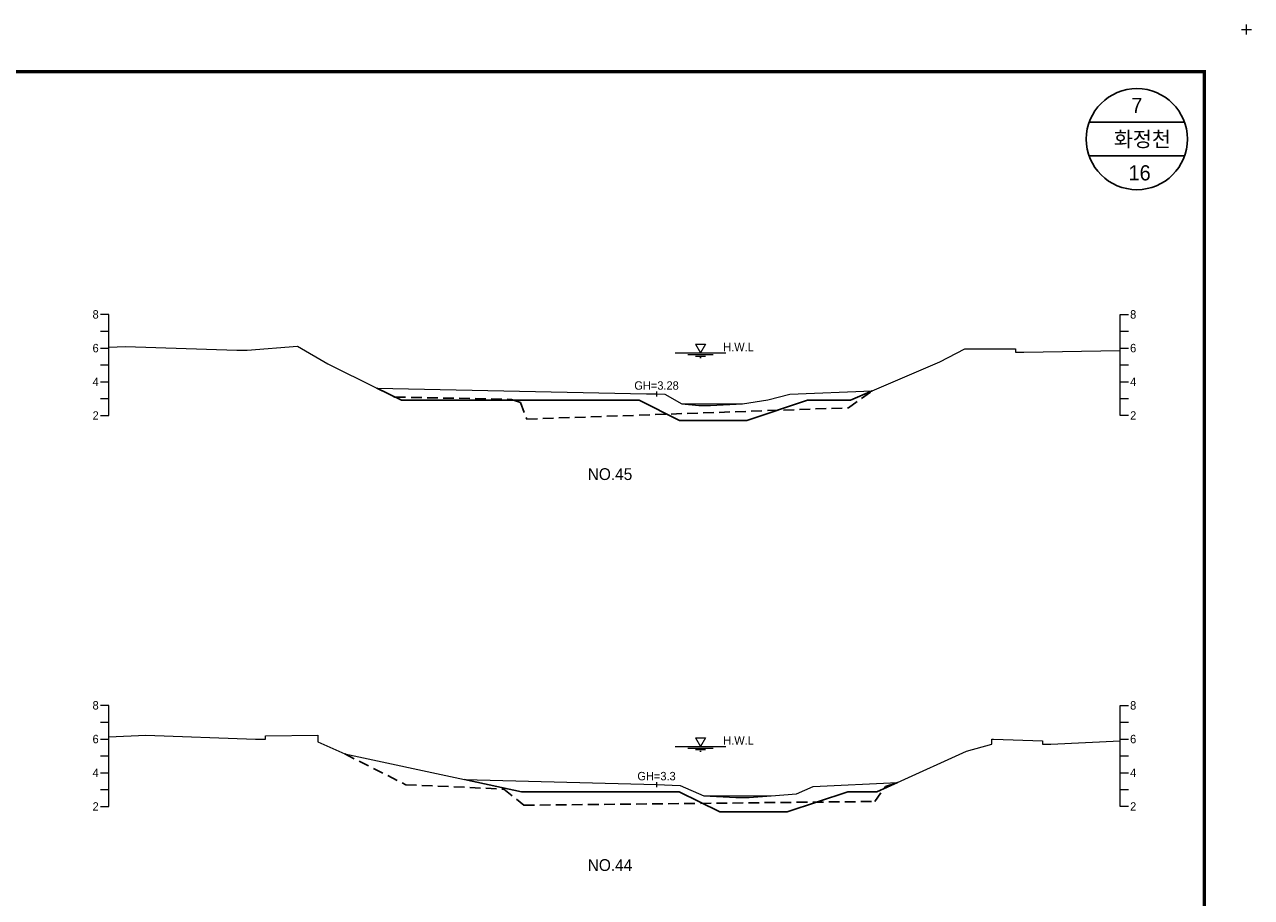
# Model space of a CAD drawing. Header units: metres. Extents: x 14497 to 21228, y -537 to 5153.
# Tile 11 of 40: x 16675 to 17403, y 1545 to 2063. Entities that reach past the tile are written whole.
import ezdxf
from ezdxf.enums import TextEntityAlignment as Align

# ---------------------------------------------------------------- set-up
doc = ezdxf.new("R2010")
doc.units = ezdxf.units.M
doc.linetypes.add('DASHED2', pattern=[9.525, 6.35, -3.175])
for name, color, linetype in [('96년횡단', 160, 'DASHED2'), ('BOX', 6, 'CONTINUOUS'), ('DT2', 7, 'CONTINUOUS'), ('SWL', 7, 'CONTINUOUS'), ('계획', 6, 'CONTINUOUS')]:
    doc.layers.add(name, color=color, linetype=linetype)
for name, color, linetype, lineweight in [('DT1', 3, 'CONTINUOUS', 0), ('GT1', 2, 'CONTINUOUS', 0), ('LT1', 4, 'CONTINUOUS', 0), ('ST1', 7, 'CONTINUOUS', 0)]:
    doc.layers.add(name, color=color, linetype=linetype, lineweight=lineweight)
doc.styles.get("Standard").update_dxf_attribs({"font": 'Gulim.ttf'})

# ---------------------------------------------------------------- blocks, each defined once
blk = doc.blocks.new('SWL')
at = {"layer": 'LT1'}
for p, q in [((-15, 0), (15, 0)), ((-3, 5.2), (3, 5.2)), ((-3, 5.2), (0, 0)), ((3, 5.2), (0, 0)), ((-7.5, -0.9), (7.5, -0.9)), ((-3, -1.8), (3, -1.8)), ((-0.38, -2.7), (0.38, -2.7))]:
    blk.add_line(p, q, dxfattribs=at)

msp = doc.modelspace()

# ---------------------------------------------------------------- linework, layer by layer
at = {"layer": '96년횡단'}
for points in [[(16884, 1847.3), (16894.79, 1841.94), (16963.9, 1840.59), (16969.23, 1838.72), (16972.96, 1828.87), (17163.94, 1835.56), (17178, 1845.6)], [(16865, 1630.2), (16901.21, 1611.93), (16959.47, 1609.3), (16971.22, 1599.72), (17179.43, 1601.96), (17185.9, 1610.85), (17193, 1613.3)]]:
    msp.add_lwpolyline(points, dxfattribs=at)
at = {"layer": 'BOX'}
for p, q in [((17363.28, 2005), (17306.72, 2005)), ((17363.28, 1985), (17306.72, 1985))]:
    msp.add_line(p, q, dxfattribs=at)
at = {"layer": 'BOX', "const_width": 2}
msp.add_lwpolyline([(15975, 1055), (17375, 1055), (17375, 2035), (15975, 2035)], close=True, dxfattribs=at)
at = {"layer": 'BOX'}
msp.add_circle((17335, 1995), 30, dxfattribs=at)
at = {"layer": 'DT1'}
for p, q in [((17065, 1838), (17101, 1838)), ((17078, 1605.3), (17118, 1605.3))]:
    msp.add_line(p, q, dxfattribs=at)
at = {"layer": 'GT1'}
for points in [[(16725, 1871.53), (16735, 1871.9), (16801, 1869.7), (16807, 1869.7), (16837, 1872.2), (16855, 1861.7), (16884, 1847.3), (17044, 1843.9), (17050, 1843.8), (17055, 1843.7), (17065, 1838), (17075, 1837), (17082, 1837), (17101, 1838), (17116, 1840.2), (17129, 1843.6), (17178, 1845.6), (17218, 1862.9), (17233, 1870.6), (17250, 1870.6), (17263, 1870.6), (17263, 1868.6), (17268, 1868.6), (17325, 1869.48)], [(17050, 1845.3), (17050, 1842.3)], [(17050, 1845.3), (17050, 1842.3)], [(16725, 1640.37), (16747, 1641.3), (16812, 1638.9), (16818, 1638.9), (16818, 1640.9), (16849, 1641.3), (16849, 1637.3), (16865, 1630.2), (16936, 1615), (17050, 1612), (17064, 1611.5), (17078, 1605.3), (17097, 1604.3), (17105, 1604.3), (17118, 1605.3), (17133, 1606.5), (17143, 1610.8), (17193, 1613.3), (17234, 1631.9), (17249, 1636), (17249, 1639), (17250, 1639), (17279, 1638), (17279, 1636), (17284, 1636), (17325, 1638.02)], [(17050, 1613.5), (17050, 1610.5)], [(17050, 1613.5), (17050, 1610.5)]]:
    msp.add_lwpolyline(points, dxfattribs=at)
at = {"layer": 'LT1'}
for p, q in [((17400, 2057), (17400, 2063)), ((17400, 2057), (17400, 2063)), ((17400, 2057), (17400, 2063)), ((17400, 2057), (17400, 2063)), ((17397, 2060), (17403, 2060)), ((17397, 2060), (17403, 2060)), ((17397, 2060), (17403, 2060)), ((17397, 2060), (17403, 2060))]:
    msp.add_line(p, q, dxfattribs=at)
at = {"layer": 'ST1'}
for p, q in [((16725, 1891), (16720, 1891)), ((16725, 1831), (16725, 1891)), ((17325, 1831), (17325, 1891)), ((17325, 1891), (17330, 1891)), ((16720, 1881), (16725, 1881)), ((17325, 1881), (17330, 1881)), ((16720, 1871), (16725, 1871)), ((17325, 1871), (17330, 1871)), ((16720, 1861), (16725, 1861)), ((17325, 1861), (17330, 1861)), ((16720, 1851), (16725, 1851)), ((17325, 1851), (17330, 1851)), ((16720, 1841), (16725, 1841)), ((17325, 1841), (17330, 1841)), ((16720, 1831), (16725, 1831)), ((17330, 1831), (17325, 1831)), ((16725, 1659), (16720, 1659)), ((16725, 1599), (16725, 1659)), ((17325, 1599), (17325, 1659)), ((17325, 1659), (17330, 1659)), ((16720, 1649), (16725, 1649)), ((17325, 1649), (17330, 1649)), ((16720, 1639), (16725, 1639)), ((17325, 1639), (17330, 1639)), ((16720, 1629), (16725, 1629)), ((17325, 1629), (17330, 1629)), ((16720, 1619), (16725, 1619)), ((17325, 1619), (17330, 1619)), ((16720, 1609), (16725, 1609)), ((17325, 1609), (17330, 1609)), ((16720, 1599), (16725, 1599)), ((17330, 1599), (17325, 1599))]:
    msp.add_line(p, q, dxfattribs=at)
at = {"layer": '계획'}
for points in [[(16884, 1847.3), (16898.66, 1840.02), (17039.62, 1840.02), (17063.62, 1828.02), (17103.62, 1828.02), (17139.62, 1840.02), (17165.1, 1840.02), (17178, 1845.6)], [(16936, 1615), (16969.91, 1607.74), (17063.48, 1607.74), (17087.48, 1595.74), (17127.48, 1595.74), (17163.48, 1607.74), (17180.74, 1607.74), (17193, 1613.3)]]:
    msp.add_lwpolyline(points, dxfattribs=at)

# ---------------------------------------------------------------- block references
at = {"layer": 'SWL'}
for p in [(17076.15, 1868.09), (17076.15, 1634.59)]:
    msp.add_blockref('SWL', p, dxfattribs=at)

# ---------------------------------------------------------------- texts
at = {"layer": 'DT1'}
for s, p in [('8', (16719, 1891)), ('6', (16719, 1871)), ('4', (16719, 1851)), ('2', (16719, 1831)), ('8', (16719, 1659)), ('6', (16719, 1639)), ('4', (16719, 1619)), ('2', (16719, 1599))]:
    msp.add_text(s, height=5, dxfattribs=at).set_placement(p, align=Align.MIDDLE_RIGHT)
for s, p in [('8', (17331, 1891)), ('6', (17331, 1871)), ('4', (17331, 1851)), ('2', (17331, 1831)), ('8', (17331, 1659)), ('6', (17331, 1639)), ('4', (17331, 1619)), ('2', (17331, 1599))]:
    msp.add_text(s, height=5, dxfattribs=at).set_placement(p, align=Align.MIDDLE_LEFT)
for s, p in [('GH=3.28', (17050, 1848.8)), ('GH=3.28', (17050, 1848.8)), ('GH=3.3', (17050, 1617)), ('GH=3.3', (17050, 1617))]:
    msp.add_text(s, height=5, dxfattribs=at).set_placement(p, align=Align.MIDDLE_CENTER)
at = {"layer": 'DT2'}
for s, height, p in [(' 7 ', 9, (17335, 2015)), ('  화정천', 9, (17335, 1995)), (' 16', 9, (17335, 1975)), ('NO.45', 7, (17022.39, 1796.22)), ('NO.44', 7, (17022.39, 1564.22))]:
    msp.add_text(s, height=height, dxfattribs=at).set_placement(p, align=Align.MIDDLE_CENTER)
at = {"layer": 'LT1'}
for p in [(17098.65, 1871.67), (17098.65, 1638.17)]:
    msp.add_text('H.W.L', height=5, dxfattribs=at).set_placement(p, align=Align.MIDDLE_CENTER)

doc.saveas('drawing.dxf')
